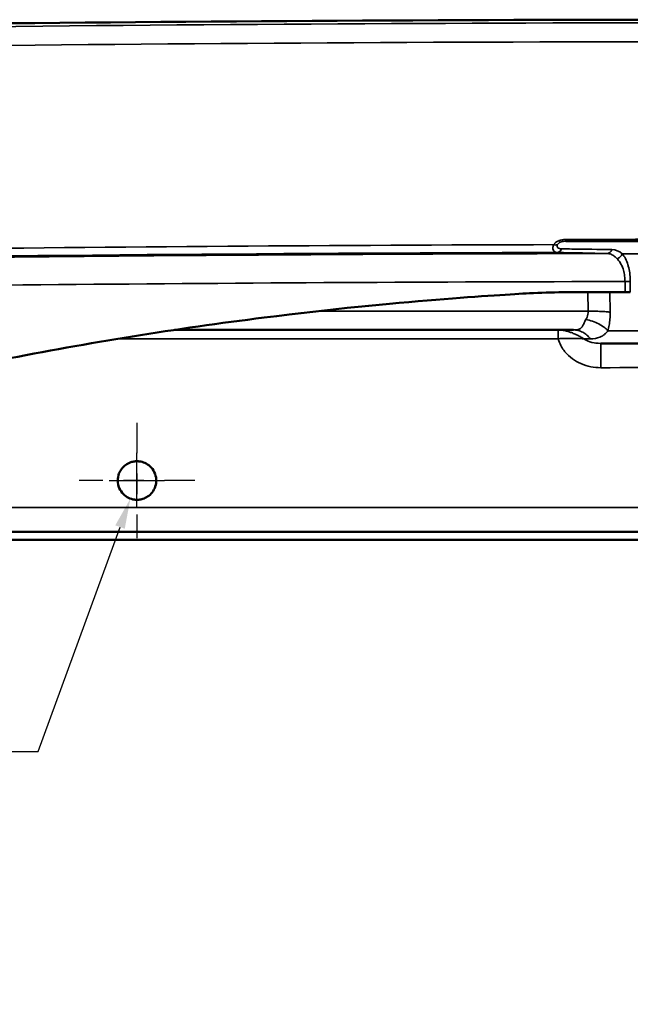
# Model space of a CAD drawing. Header units: inches. Extents: x 0.2 to 50.9, y 0.9 to 32.1.
# Tile 3 of 95: x 6.5 to 9.5, y 4.1 to 9. Entities that reach past the tile are written whole.
import ezdxf

# ---------------------------------------------------------------- set-up
doc = ezdxf.new("R2010")
doc.units = ezdxf.units.IN
doc.header["$LTSCALE"] = 1.5
doc.header["$MEASUREMENT"] = 0
doc.linetypes.add('CHAIN', pattern=[0.7087, 0.4724, -0.0591, 0.1181, -0.0591])
for name, color, linetype, lineweight in [('Center Mark (ANSI)', 7, 'Continuous', 25), ('Dimension (ANSI)', 7, 'Continuous', 25), ('Visible (ANSI)', 7, 'Continuous', 50), ('Visible Narrow (ANSI)', 7, 'Continuous', 35)]:
    doc.layers.add(name, color=color, linetype=linetype, lineweight=lineweight)
doc.styles.get("Standard").update_dxf_attribs({"font": 'arial.ttf'})
doc.dimstyles.new('Default (ANSI)', dxfattribs={"dimscale": 1.5, "dimtxt": 0.2, "dimasz": 0.098425, "dimexe": 0.125, "dimexo": 0.0625, "dimgap": 0.031496, "dimtad": 0, "dimtih": 1, "dimtoh": 1, "dimrnd": 1e-08, "dimzin": 0, "dimdsep": 46, "dimtxsty": 'Standard', "dimcen": 0.09, "dimdle": 0.393701, "dimclrd": 256, "dimclre": 256, "dimclrt": 7, "dimadec": 0, "dimazin": 1, "dimtfac": 0.6, "dimtofl": 0, "dimtmove": 0, "dimatfit": 3, "dimfxl": 1, "dimtolj": 1, "dimtzin": 4, "dimlwd": -1, "dimlwe": -1, "dimarcsym": 0})

# ---------------------------------------------------------------- blocks, each defined once
blk = doc.blocks.new('*D67')
at = {"layer": 'Defpoints', "color": 0, "transparency": 16777216}
for p in [(7.0808, 6.7931), (7.0164, 6.6165)]:
    blk.add_point(p, dxfattribs=at)
at = {"layer": 'Dimension (ANSI)', "transparency": 16777216}
for p, q in [((7.0486, 6.5698), (7.0486, 6.8398)), ((6.9136, 6.7048), (7.1836, 6.7048)), ((6.5667, 5.3828), (6.9658, 6.4778)), ((6.311, 5.3828), (6.5667, 5.3828))]:
    blk.add_line(p, q, dxfattribs=at)
blk.add_solid([(6.9427, 6.4862), (6.9889, 6.4694), (7.0164, 6.6165)], dxfattribs=at)
at = {"layer": 'Dimension (ANSI)', "color": 7, "transparency": 16777216, "insert": (4.3607, 5.536), "char_height": 0.3, "attachment_point": 1}
blk.add_mtext('\\A1;\\fArial|b0|i0;2 x ∅0.188', dxfattribs=at)

msp = doc.modelspace()

# ---------------------------------------------------------------- linework, layer by layer
at = {"layer": 'Center Mark (ANSI)', "linetype": 'CHAIN', "ltscale": 0.208407}
for p, q in [((7.0486, 6.9863), (7.0486, 6.4233)), ((7.3301, 6.7048), (6.7671, 6.7048))]:
    msp.add_line(p, q, dxfattribs=at)
at = {"layer": 'Visible (ANSI)'}
for p, q in [((9.1789, 7.4398), (7.2318, 7.4398)), ((15.7149, 6.4548), (4.3822, 6.4548)), ((5.4302, 6.4148), (14.6669, 6.4148))]:
    msp.add_line(p, q, dxfattribs=at)
for centre, major_axis, ratio, start_param, end_param in [((9.1344, 4.6441), (2.9893, 0.0517), 0.996589, 1.556018, 1.610776), ((10.0486, -285.0944), (324.0126, 0), 0.903419, 1.572705, 1.57364)]:
    msp.add_ellipse(centre, major_axis=major_axis, ratio=ratio, start_param=start_param, end_param=end_param, dxfattribs=at)
for points, knots in [([(5.4423, 8.9251), (6.7546, 8.9419), (8.0669, 8.9515), (9.418, 8.954), (9.4567, 8.9541), (9.4954, 8.9541)], [0, 0, 0, 0, 10.000144, 10.000144, 10.295132, 10.295132, 10.295132, 10.295132]), ([(9.142, 7.8727), (9.1513, 7.8728), (9.1606, 7.8728), (9.1698, 7.8728), (9.3733, 7.8733), (9.5769, 7.8736), (9.7804, 7.8738)], [0, 0, 0, 0, 0.043523, 0.043523, 0.043523, 1, 1, 1, 1]), ([(6.3867, 7.2936), (6.8118, 7.3771), (7.2396, 7.446), (8.3263, 7.5832), (8.8148, 7.6103), (8.9635, 7.6188)], [0, 0, 0, 0, 3.301003, 3.301003, 8.347195, 8.347195, 8.347195, 8.347195]), ([(9.4561, 7.6244), (9.4546, 7.6244), (9.4528, 7.6244), (9.4488, 7.6243), (9.4467, 7.6243), (9.4422, 7.6243), (9.4399, 7.6243), (9.4362, 7.6243), (9.4349, 7.6243), (9.4325, 7.6243), (9.4313, 7.6243), (9.4302, 7.6243)], [0.000001, 0.000001, 0.000001, 0.000001, 0.02224941, 0.02224941, 0.04186484, 0.04186484, 0.06111402, 0.06111402, 0.07081168, 0.07081168, 0.0797416, 0.0797416, 0.0797416, 0.0797416]), ([(6.9608, 6.7385), (6.9638, 6.7463), (6.9678, 6.7537), (6.9787, 6.7685), (6.986, 6.7757), (7.0015, 6.7867), (7.0094, 6.7908), (7.0246, 6.796), (7.0316, 6.7976), (7.0406, 6.7985), (7.0424, 6.7986), (7.0453, 6.7988), (7.0464, 6.7988), (7.0484, 6.7988), (7.0493, 6.7988), (7.0513, 6.7988), (7.0525, 6.7988), (7.0557, 6.7986), (7.0579, 6.7984), (7.0694, 6.797), (7.0785, 6.7944), (7.096, 6.7866), (7.1042, 6.7812), (7.1204, 6.7666), (7.1278, 6.7568), (7.1385, 6.7348), (7.1417, 6.7226), (7.1431, 6.6984), (7.1415, 6.6866), (7.1344, 6.665), (7.1292, 6.6552), (7.1162, 6.6387), (7.1087, 6.6319), (7.0931, 6.6216), (7.0852, 6.6178), (7.0708, 6.6133), (7.0644, 6.6119), (7.0562, 6.6111), (7.0545, 6.611), (7.0517, 6.6109), (7.0506, 6.6108), (7.0486, 6.6108), (7.0477, 6.6108), (7.0456, 6.6109), (7.0445, 6.6109), (7.0411, 6.6111), (7.0388, 6.6113), (7.0261, 6.6129), (7.0159, 6.6161), (6.9975, 6.6253), (6.9894, 6.6311), (6.9737, 6.6467), (6.9668, 6.6569), (6.9572, 6.6795), (6.9546, 6.6919), (6.9545, 6.716), (6.9566, 6.7276), (6.9608, 6.7385)], [-1.504534, -1.504534, -1.504534, -1.504534, -1.441029, -1.441029, -1.363698, -1.363698, -1.296101, -1.296101, -1.241364, -1.241364, -1.227427, -1.227427, -1.219329, -1.219329, -1.212284, -1.212284, -1.203654, -1.203654, -1.187297, -1.187297, -1.115429, -1.115429, -1.041109, -1.041109, -0.948918, -0.948918, -0.854004, -0.854004, -0.7639, -0.7639, -0.680167, -0.680167, -0.603701, -0.603701, -0.537426, -0.537426, -0.48812, -0.48812, -0.474698, -0.474698, -0.466717, -0.466717, -0.459659, -0.459659, -0.450866, -0.450866, -0.433742, -0.433742, -0.352879, -0.352879, -0.277138, -0.277138, -0.184264, -0.184264, -0.089249, -0.089249, 0, 0, 0, 0])]:
    msp.add_open_spline(points, degree=3, knots=knots, dxfattribs=at)
msp.add_open_spline([(9.3117, 7.3741), (9.4707, 7.3744), (9.6296, 7.3746), (9.7886, 7.3748)], degree=3, dxfattribs=at)
at = {"layer": 'Visible Narrow (ANSI)'}
for p, q in [((9.4302, 7.6243), (9.4302, 7.6762)), ((9.4561, 7.6775), (9.4561, 7.6244)), ((9.249, 7.624), (9.2499, 7.5311)), ((9.3569, 7.6242), (9.3578, 7.5268)), ((9.1037, 7.4398), (9.1034, 7.4398)), ((6.9607, 7.3972), (9.1035, 7.3972)), ((9.1035, 7.3972), (9.1037, 7.3972)), ((9.2607, 7.3966), (9.2292, 7.3965)), ((15.7162, 6.5733), (4.381, 6.5733))]:
    msp.add_line(p, q, dxfattribs=at)
for centre, major_axis, ratio, start_param, end_param in [((10.0486, -273.7997), (317.9642, 0), 0.885893, 1.567945, 1.573648), ((10.0486, -286.139), (325.8678, -0.0004), 0.902061, 1.572965, 1.589671), ((10.0488, -271.1536), (315.3382, 0.0003), 0.884679, 1.573812, 1.587339), ((10.0487, -286.2601), (-325.8705, 0.0002), 0.902005, 4.714288, 4.731259), ((9.4301, 7.6788), (-0.03, 0), 0.087156, 1.571762, 2.615787), ((10.0486, -240.5916), (297.9242, 0), 0.831916, 1.568324, 1.573268)]:
    msp.add_ellipse(centre, major_axis=major_axis, ratio=ratio, start_param=start_param, end_param=end_param, dxfattribs=at)
for points, knots in [([(5.4803, 8.9102), (5.5644, 8.9113), (5.6484, 8.9124), (5.7324, 8.9134), (5.8422, 8.9147), (5.9548, 8.916), (6.0645, 8.9172), (8.8591, 8.9483), (11.6537, 8.9467), (14.4483, 8.9123), (14.4628, 8.9122), (14.4773, 8.912), (14.4917, 8.9118), (14.5061, 8.9116), (14.5203, 8.9115), (14.5344, 8.9113), (14.5625, 8.9109), (14.5899, 8.9106), (14.6168, 8.9102)], [-1, -1, -1, -1, -0.972432, -0.972432, -0.972432, -0.936418, -0.936418, -0.936418, -0.019031, -0.019031, -0.019031, -0.014273, -0.014273, -0.014273, -0.009516, -0.009516, -0.009516, 0, 0, 0, 0]), ([(14.6142, 8.818), (14.6007, 8.8182), (14.5872, 8.8184), (14.5737, 8.8185), (13.0687, 8.8376), (11.5618, 8.8471), (10.0528, 8.8471), (8.6682, 8.8471), (7.2852, 8.8391), (5.9036, 8.8231), (5.7634, 8.8215), (5.6232, 8.8198), (5.483, 8.818)], [0, 0, 0, 0, 0.0044456, 0.0044456, 0.0044456, 0.5, 0.5, 0.5, 0.953955, 0.953955, 0.953955, 1, 1, 1, 1]), ([(9.0822, 7.8561), (9.0832, 7.8576), (9.0848, 7.8598), (9.0872, 7.8623), (9.0879, 7.863), (9.0886, 7.8636), (9.0893, 7.8642), (9.0908, 7.8656), (9.0922, 7.8667), (9.0933, 7.8675), (9.0947, 7.8685), (9.0967, 7.8699), (9.0993, 7.8715), (9.1013, 7.8727), (9.1037, 7.8739), (9.1065, 7.8751), (9.1071, 7.8754), (9.1082, 7.8759), (9.1098, 7.8765), (9.1127, 7.8775), (9.1172, 7.8789), (9.1232, 7.8799), (9.1241, 7.8801), (9.125, 7.8803), (9.126, 7.8804), (9.1296, 7.8809), (9.1332, 7.8813), (9.1371, 7.8814), (9.1378, 7.8815), (9.1385, 7.8815), (9.1392, 7.8815), (9.1401, 7.8815), (9.1411, 7.8815), (9.142, 7.8815)], [-0.9999997, -0.9999997, -0.9999997, -0.9999997, -0.8928571, -0.8928571, -0.8928571, -0.8614415, -0.8614415, -0.8614415, -0.7857143, -0.7857143, -0.7857143, -0.6645242, -0.6645242, -0.6645242, -0.5714286, -0.5714286, -0.5714286, -0.4676499, -0.4676499, -0.4676499, -0.2857143, -0.2857143, -0.2857143, -0.2421482, -0.2421482, -0.2421482, -0.0714634, -0.0714634, -0.0714634, -0.040353, -0.040353, -0.040353, -0.0000001, -0.0000001, -0.0000001, -0.0000001]), ([(9.142, 7.8815), (9.142, 7.8788), (9.142, 7.8765), (9.142, 7.8735), (9.142, 7.8727), (9.142, 7.8727)], [0, 0, 0, 0, 0.5, 0.5, 1, 1, 1, 1]), ([(4.831, 7.8193), (5.1862, 7.8245), (5.5428, 7.8291), (5.8981, 7.8333), (6.9609, 7.8457), (8.0223, 7.8533), (9.0822, 7.8561)], [0, 0, 0, 0, 0.250541, 0.250541, 0.250541, 1, 1, 1, 1]), ([(9.0977, 7.8181), (9.0954, 7.8182), (9.0933, 7.8185), (9.0912, 7.8192), (9.0883, 7.8202), (9.0857, 7.8219), (9.0834, 7.8244), (9.0813, 7.8267), (9.0796, 7.8297), (9.0787, 7.8337), (9.0783, 7.8356), (9.078, 7.8376), (9.078, 7.8399), (9.078, 7.8422), (9.0783, 7.8447), (9.0789, 7.8474), (9.0796, 7.8502), (9.0807, 7.8532), (9.0822, 7.8561)], [-1, -1, -1, -1, -0.8184503, -0.8184503, -0.8184503, -0.5617946, -0.5617946, -0.5617946, -0.3316019, -0.3316019, -0.3316019, -0.2242851, -0.2242851, -0.2242851, -0.1163441, -0.1163441, -0.1163441, -0.0000002, -0.0000002, -0.0000002, -0.0000002]), ([(9.0999, 7.8554), (9.0974, 7.8546), (9.0946, 7.8542), (9.0916, 7.8543), (9.0886, 7.8545), (9.0854, 7.8551), (9.0822, 7.8561)], [0, 0, 0, 0, 0.499997, 0.499997, 0.499997, 1, 1, 1, 1]), ([(9.0977, 7.8181), (9.1025, 7.8182), (9.1074, 7.8198), (9.1157, 7.8259), (9.119, 7.8303), (9.1211, 7.8354)], [0, 0, 0, 0, 0.5, 0.5, 0.9999999, 0.9999999, 0.9999999, 0.9999999]), ([(9.1211, 7.8354), (9.1189, 7.8354), (9.1167, 7.8356), (9.1146, 7.836), (9.1116, 7.8365), (9.1087, 7.8374), (9.1062, 7.8387), (9.1039, 7.8399), (9.1018, 7.8415), (9.1003, 7.8436), (9.0996, 7.8445), (9.0991, 7.8456), (9.0987, 7.8468), (9.0984, 7.848), (9.0982, 7.8494), (9.0984, 7.8508), (9.0985, 7.8523), (9.099, 7.8538), (9.0999, 7.8554)], [0.0000001, 0.0000001, 0.0000001, 0.0000001, 0.1815498, 0.1815498, 0.1815498, 0.4382054, 0.4382054, 0.4382054, 0.6683981, 0.6683981, 0.6683981, 0.775715, 0.775715, 0.775715, 0.8836559, 0.8836559, 0.8836559, 0.9999998, 0.9999998, 0.9999998, 0.9999998]), ([(9.0999, 7.8554), (9.101, 7.8575), (9.1024, 7.8593), (9.104, 7.8609), (9.106, 7.8629), (9.1083, 7.8646), (9.1107, 7.866), (9.1131, 7.8673), (9.1156, 7.8684), (9.1182, 7.8693), (9.122, 7.8706), (9.126, 7.8714), (9.13, 7.872), (9.1339, 7.8725), (9.138, 7.8727), (9.142, 7.8727)], [0.0000004, 0.0000004, 0.0000004, 0.0000004, 0.1409654, 0.1409654, 0.1409654, 0.3142102, 0.3142102, 0.3142102, 0.4874546, 0.4874546, 0.4874546, 0.7437273, 0.7437273, 0.7437273, 0.9999998, 0.9999998, 0.9999998, 0.9999998]), ([(9.1211, 7.8354), (9.1379, 7.8352), (9.1546, 7.835), (9.1714, 7.8347), (9.2362, 7.8339), (9.3011, 7.833), (9.3663, 7.832)], [0, 0, 0, 0, 0.2054506, 0.2054506, 0.2054506, 0.999997, 0.999997, 0.999997, 0.999997]), ([(9.3663, 7.832), (9.3653, 7.8292), (9.364, 7.8266), (9.3624, 7.8243), (9.3608, 7.822), (9.3588, 7.8199), (9.3567, 7.8182), (9.3546, 7.8166), (9.3522, 7.8152), (9.3498, 7.8143), (9.3473, 7.8134), (9.3447, 7.813), (9.3421, 7.8129)], [0, 0, 0, 0, 0.25, 0.25, 0.25, 0.5, 0.5, 0.5, 0.75, 0.75, 0.75, 0.9999994, 0.9999994, 0.9999994, 0.9999994]), ([(9.3421, 7.8129), (9.3492, 7.8128), (9.3559, 7.8116), (9.3681, 7.8068), (9.3737, 7.8034), (9.3832, 7.7955), (9.3871, 7.7919), (9.3912, 7.7877)], [0.0000001, 0.0000001, 0.0000001, 0.0000001, 0.3927458, 0.3927458, 0.7577237, 0.7577237, 1, 1, 1, 1]), ([(9.3912, 7.7877), (9.394, 7.7884), (9.3969, 7.7895), (9.3996, 7.791), (9.4023, 7.7925), (9.4049, 7.7943), (9.4072, 7.7964), (9.4095, 7.7985), (9.4115, 7.8009), (9.4132, 7.8034), (9.4149, 7.8059), (9.4162, 7.8086), (9.4171, 7.8113)], [0, 0, 0, 0, 0.25, 0.25, 0.25, 0.5, 0.5, 0.5, 0.75, 0.75, 0.75, 1, 1, 1, 1]), ([(9.3912, 7.7877), (9.3966, 7.7821), (9.4017, 7.7756), (9.4063, 7.7682), (9.4118, 7.7594), (9.4166, 7.7493), (9.4205, 7.7379), (9.4234, 7.7293), (9.4257, 7.72), (9.4274, 7.7101), (9.429, 7.7003), (9.43, 7.6899), (9.4301, 7.6794), (9.4301, 7.6784), (9.4302, 7.6773), (9.4302, 7.6762)], [0, 0, 0, 0, 0.249217, 0.249217, 0.249217, 0.539787, 0.539787, 0.539787, 0.758637, 0.758637, 0.758637, 0.977486, 0.977486, 0.977486, 1, 1, 1, 1]), ([(9.4171, 7.8113), (9.4226, 7.8044), (9.4277, 7.7967), (9.4322, 7.7879), (9.4369, 7.7789), (9.441, 7.7689), (9.4447, 7.757), (9.4453, 7.7552), (9.4458, 7.7534), (9.4464, 7.7515), (9.4493, 7.741), (9.4516, 7.7299), (9.4533, 7.7182), (9.4549, 7.7064), (9.4559, 7.6941), (9.456, 7.6814), (9.4561, 7.6801), (9.4561, 7.6788), (9.4561, 7.6775)], [0, 0, 0, 0, 0.249166, 0.249166, 0.249166, 0.5, 0.5, 0.5, 0.538753, 0.538753, 0.538753, 0.756727, 0.756727, 0.756727, 0.977455, 0.977455, 0.977455, 1, 1, 1, 1]), ([(9.2499, 7.5311), (9.2418, 7.5311), (9.191, 7.5311), (9.0976, 7.5311), (9.0469, 7.5311), (8.9961, 7.5311), (8.9454, 7.5311), (8.8439, 7.5311), (8.7424, 7.5311), (8.6409, 7.5311), (8.4379, 7.5311), (8.2349, 7.5311), (8.0319, 7.5311), (7.9974, 7.5311), (7.9628, 7.5311), (7.9283, 7.5311)], [-1, -1, -1, -1, -0.96875, -0.96875, -0.96875, -0.9375, -0.9375, -0.9375, -0.875, -0.875, -0.875, -0.75, -0.75, -0.75, -0.728737, -0.728737, -0.728737, -0.728737]), ([(9.2499, 7.5311), (9.25, 7.526), (9.2496, 7.5209), (9.2487, 7.5161), (9.2479, 7.5114), (9.2466, 7.5069), (9.2449, 7.5027), (9.2433, 7.4984), (9.2413, 7.4944), (9.2391, 7.4907)], [0, 0, 0, 0, 0.3420416, 0.3420416, 0.3420416, 0.6710208, 0.6710208, 0.6710208, 0.9999982, 0.9999982, 0.9999982, 0.9999982]), ([(9.3578, 7.5268), (9.3524, 7.5275), (9.3457, 7.5282), (9.338, 7.5288), (9.3303, 7.5294), (9.3216, 7.5299), (9.3122, 7.5303), (9.3028, 7.5307), (9.2926, 7.5309), (9.2821, 7.5311), (9.2716, 7.5312), (9.2608, 7.5312), (9.2499, 7.5311)], [-0.9999991, -0.9999991, -0.9999991, -0.9999991, -0.7500013, -0.7500013, -0.7500013, -0.5000009, -0.5000009, -0.5000009, -0.2500004, -0.2500004, -0.2500004, 0, 0, 0, 0]), ([(9.3578, 7.5268), (9.358, 7.5152), (9.3575, 7.5039), (9.3567, 7.493), (9.3558, 7.4825), (9.3546, 7.4725), (9.3529, 7.4628), (9.3513, 7.4535), (9.3494, 7.4445), (9.3471, 7.4359)], [0, 0, 0, 0, 0.3484522, 0.3484522, 0.3484522, 0.6800208, 0.6800208, 0.6800208, 0.9999996, 0.9999996, 0.9999996, 0.9999996]), ([(9.1789, 7.4398), (9.1879, 7.4398), (9.1958, 7.4405), (9.2022, 7.4423), (9.2051, 7.443), (9.2076, 7.444), (9.2099, 7.4452), (9.2122, 7.4464), (9.2143, 7.4479), (9.2161, 7.4496), (9.2193, 7.4526), (9.2219, 7.4564), (9.2245, 7.4614), (9.2263, 7.465), (9.2281, 7.4691), (9.2304, 7.4739), (9.2326, 7.4788), (9.2353, 7.4843), (9.2391, 7.4907)], [-1, -1, -1, -1, -0.7302458, -0.7302458, -0.7302458, -0.6117725, -0.6117725, -0.6117725, -0.4932992, -0.4932992, -0.4932992, -0.2891241, -0.2891241, -0.2891241, -0.1445621, -0.1445621, -0.1445621, 0, 0, 0, 0]), ([(9.3471, 7.4359), (9.342, 7.4418), (9.3355, 7.4477), (9.3204, 7.4589), (9.3117, 7.4642), (9.2928, 7.4739), (9.2826, 7.4782), (9.2613, 7.4855), (9.2502, 7.4885), (9.2391, 7.4907)], [0.0000001, 0.0000001, 0.0000001, 0.0000001, 0.25, 0.25, 0.5, 0.5, 0.75, 0.75, 1, 1, 1, 1]), ([(9.1035, 7.3972), (9.1035, 7.4029), (9.1034, 7.4085), (9.1034, 7.4137), (9.1034, 7.4188), (9.1034, 7.4236), (9.1034, 7.4275), (9.1034, 7.4314), (9.1034, 7.4345), (9.1034, 7.4366), (9.1034, 7.4387), (9.1034, 7.4398), (9.1034, 7.4398)], [-1, -1, -1, -1, -0.7499999, -0.7499999, -0.7499999, -0.4999999, -0.4999999, -0.4999999, -0.25, -0.25, -0.25, -0.0000027, -0.0000027, -0.0000027, -0.0000027]), ([(9.1037, 7.3972), (9.1037, 7.4029), (9.1037, 7.4085), (9.1037, 7.4188), (9.1037, 7.4235), (9.1037, 7.4314), (9.1037, 7.4345), (9.1037, 7.4387), (9.1037, 7.4398), (9.1037, 7.4398)], [0.000001, 0.000001, 0.000001, 0.000001, 0.25, 0.25, 0.5, 0.5, 0.75, 0.75, 1, 1, 1, 1]), ([(9.1037, 7.4398), (9.1147, 7.4398), (9.1254, 7.4385), (9.1355, 7.4364), (9.1415, 7.4352), (9.1473, 7.4337), (9.1528, 7.4321), (9.1584, 7.4304), (9.1637, 7.4286), (9.1688, 7.4267), (9.1749, 7.4245), (9.1807, 7.4221), (9.1862, 7.4196), (9.1917, 7.4171), (9.1969, 7.4146), (9.202, 7.412), (9.2079, 7.409), (9.2135, 7.4059), (9.2189, 7.4027), (9.2207, 7.4017), (9.2224, 7.4007), (9.2241, 7.3997), (9.2257, 7.3987), (9.2272, 7.3978), (9.2287, 7.3969), (9.2289, 7.3968), (9.229, 7.3966), (9.2292, 7.3965)], [-1, -1, -1, -1, -0.7978733, -0.7978733, -0.7978733, -0.6780979, -0.6780979, -0.6780979, -0.5583225, -0.5583225, -0.5583225, -0.4167736, -0.4167736, -0.4167736, -0.2752247, -0.2752247, -0.2752247, -0.1091847, -0.1091847, -0.1091847, -0.054591, -0.054591, -0.054591, -0.0061667, -0.0061667, -0.0061667, 0, 0, 0, 0]), ([(9.1789, 7.4398), (9.1866, 7.4398), (9.1944, 7.4389), (9.2095, 7.4351), (9.2169, 7.4322), (9.2309, 7.4248), (9.2376, 7.4202), (9.25, 7.4095), (9.2557, 7.4033), (9.2607, 7.3966)], [0, 0, 0, 0, 0.25, 0.25, 0.5, 0.5, 0.75, 0.75, 1, 1, 1, 1]), ([(9.3471, 7.4359), (9.3433, 7.4315), (9.3394, 7.4273), (9.3352, 7.4232), (9.3313, 7.4194), (9.3276, 7.4162), (9.3239, 7.4135), (9.3232, 7.413), (9.3224, 7.4125), (9.3217, 7.412), (9.3168, 7.4087), (9.3119, 7.406), (9.3067, 7.4039), (9.2939, 7.3988), (9.2789, 7.3966), (9.2607, 7.3966)], [0, 0, 0, 0, 0.142857, 0.142857, 0.142857, 0.285714, 0.285714, 0.285714, 0.314032, 0.314032, 0.314032, 0.5, 0.5, 0.5, 1, 1, 1, 1]), ([(9.2292, 7.3965), (9.2291, 7.3965), (9.2289, 7.3966), (9.2288, 7.3966), (9.2276, 7.3967), (9.2265, 7.3968), (9.2252, 7.3969), (9.2238, 7.397), (9.2224, 7.3971), (9.2209, 7.3972), (9.2165, 7.3974), (9.2115, 7.3975), (9.2061, 7.3977), (9.2014, 7.3978), (9.1964, 7.3979), (9.1909, 7.398), (9.1854, 7.3981), (9.1796, 7.3982), (9.1733, 7.3983), (9.1679, 7.3984), (9.1623, 7.3985), (9.1564, 7.3986), (9.1505, 7.3987), (9.1443, 7.3987), (9.1379, 7.3987), (9.127, 7.3986), (9.1155, 7.3983), (9.1037, 7.3972)], [-1, -1, -1, -1, -0.9938333, -0.9938333, -0.9938333, -0.945409, -0.945409, -0.945409, -0.8908153, -0.8908153, -0.8908153, -0.7247753, -0.7247753, -0.7247753, -0.5832264, -0.5832264, -0.5832264, -0.4416775, -0.4416775, -0.4416775, -0.3219021, -0.3219021, -0.3219021, -0.2021267, -0.2021267, -0.2021267, 0, 0, 0, 0]), ([(9.1037, 7.3972), (9.1047, 7.3935), (9.1058, 7.3898), (9.1106, 7.3761), (9.1151, 7.3666), (9.1246, 7.3499), (9.1296, 7.3426), (9.1349, 7.3358)], [0.0000001, 0.0000001, 0.0000001, 0.0000001, 0.0364774, 0.0364774, 0.1387194, 0.1387194, 0.2275303, 0.2275303, 0.2275303, 0.2275303]), ([(9.3117, 7.3741), (9.2945, 7.3741), (9.2808, 7.3763), (9.2707, 7.3786), (9.2698, 7.3789), (9.2689, 7.3791), (9.2681, 7.3793), (9.2557, 7.3824), (9.2452, 7.3868), (9.2365, 7.3918), (9.2339, 7.3933), (9.2315, 7.3949), (9.2292, 7.3965)], [-0.9999985, -0.9999985, -0.9999985, -0.9999985, -0.5416093, -0.5416093, -0.5416093, -0.5, -0.5, -0.5, -0.1155125, -0.1155125, -0.1155125, -0.0000327, -0.0000327, -0.0000327, -0.0000327]), ([(9.3117, 7.3741), (9.3117, 7.3741), (9.3117, 7.3711), (9.3118, 7.3652), (9.3118, 7.3593), (9.3118, 7.3506), (9.3119, 7.3398), (9.3119, 7.3289), (9.3119, 7.3158), (9.312, 7.3014), (9.312, 7.2871), (9.3121, 7.2714), (9.3121, 7.2556)], [0, 0, 0, 0, 0.25, 0.25, 0.25, 0.5000003, 0.5000003, 0.5000003, 0.75, 0.75, 0.75, 1, 1, 1, 1]), ([(9.1349, 7.3358), (9.1357, 7.3348), (9.1365, 7.3338), (9.1483, 7.3195), (9.1606, 7.3082), (9.1867, 7.2893), (9.2004, 7.2816), (9.2303, 7.2686), (9.2465, 7.2637), (9.2792, 7.2571), (9.2957, 7.2556), (9.3121, 7.2556)], [0.2275303, 0.2275303, 0.2275303, 0.2275303, 0.2409615, 0.2409615, 0.4195387, 0.4195387, 0.598116, 0.598116, 0.799058, 0.799058, 0.9999987, 0.9999987, 0.9999987, 0.9999987])]:
    msp.add_open_spline(points, degree=3, knots=knots, dxfattribs=at)
for points in [[(9.3421, 7.8129), (9.2645, 7.8147), (9.183, 7.8164), (9.0977, 7.8181)], [(9.4171, 7.8113), (9.4003, 7.8252), (9.3853, 7.8317), (9.3663, 7.832)], [(9.7242, 7.8116), (9.6218, 7.8116), (9.5195, 7.8114), (9.4171, 7.8113)], [(9.7323, 7.4363), (9.6039, 7.4363), (9.4755, 7.4361), (9.3471, 7.4359)]]:
    msp.add_open_spline(points, degree=3, dxfattribs=at)

# ---------------------------------------------------------------- dimensions: what is measured, and where the dimension line sits
at = {"layer": 'Dimension (ANSI)'}
dim = msp.add_diameter_dim_2p(p1=(7.0808, 6.7931), p2=(7.0164, 6.6165), text='\\fArial|b0|i0;2 x <>', dimstyle='Default (ANSI)', override={"dimgap": 0.031496, "dimdec": 3, "dimlfac": 1, "dimtol": 0, "dimlim": 0, "dimtp": 0, "dimtm": 0, "dimtdec": 3}, dxfattribs=at)
dim.commit()
dim.dimension.update_dxf_attribs({"geometry": '*D67', "text_midpoint": (5.3122, 5.3828), "dimtype": 163})

doc.saveas('drawing.dxf')
